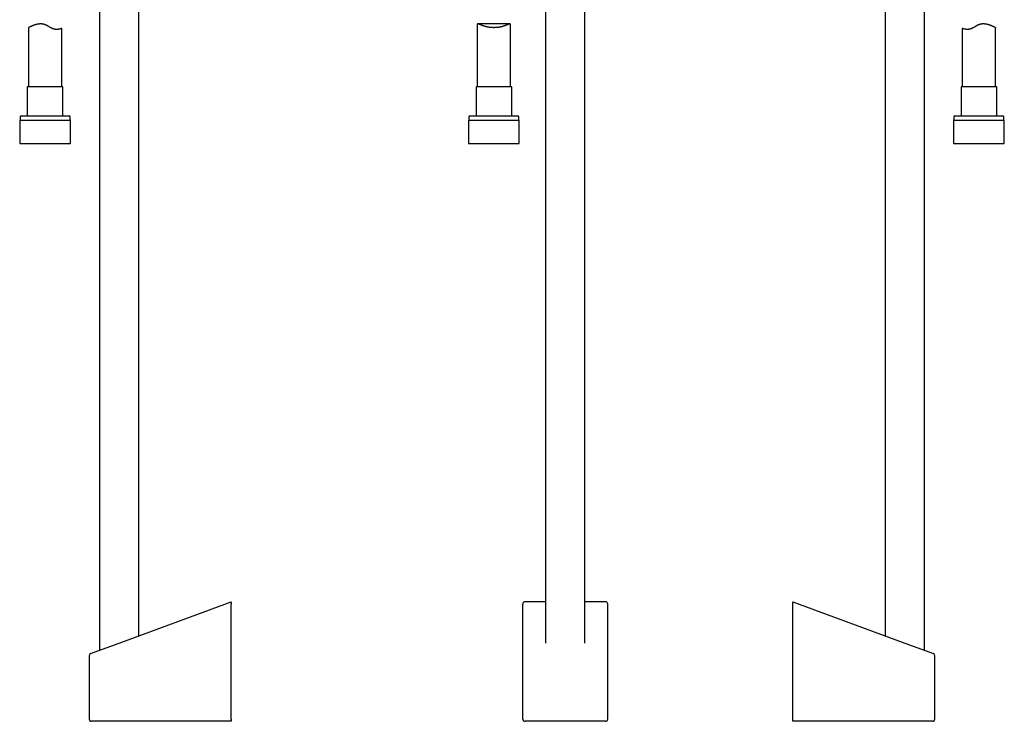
# Model space of a CAD drawing. Header units: millimetres. Extents: x 8 to 617, y 12 to 1443.
# Tile 7 of 11: x 100 to 544, y 742 to 1059. Entities that reach past the tile are written whole.
import ezdxf

# ---------------------------------------------------------------- set-up
doc = ezdxf.new("R2010")
doc.units = ezdxf.units.MM

msp = doc.modelspace()

# ---------------------------------------------------------------- linework, layer by layer
at = {"color": 7, "linetype": 'Continuous', "lineweight": 30}
for p, q in [((135.75, 1074.53), (135.75, 774.07)), ((337.15, 1072.33), (337.15, 777.35)), ((354.95, 777.35), (354.95, 1072.33)), ((508.25, 774.07), (508.25, 1074.53)), ((153.55, 780.64), (153.55, 1070.13)), ((490.45, 1070.13), (490.45, 780.64)), ((103.65, 1055.38), (103.65, 1028.7)), ((118.65, 1028.7), (118.65, 1055.01)), ((306.3, 1056.71), (306.3, 1028.7)), ((321.02, 1057.06), (306.58, 1057.06)), ((321.3, 1028.7), (321.3, 1056.71)), ((525.35, 1055.01), (525.35, 1028.7)), ((540.35, 1028.7), (540.35, 1055.38)), ((103.1, 1028.7), (103.1, 1015.58)), ((119.2, 1028.7), (103.1, 1028.7)), ((119.2, 1015.58), (119.2, 1028.7)), ((305.75, 1028.7), (305.75, 1015.58)), ((313.8, 1028.7), (305.75, 1028.7)), ((321.85, 1028.7), (313.8, 1028.7)), ((321.85, 1015.58), (321.85, 1028.7)), ((524.8, 1028.7), (524.8, 1015.58)), ((540.9, 1028.7), (524.8, 1028.7)), ((540.9, 1015.58), (540.9, 1028.7)), ((99.85, 1015.08), (99.85, 1013.58)), ((100.35, 1015.58), (121.95, 1015.58)), ((122.45, 1013.58), (122.45, 1015.08)), ((302.5, 1015.08), (302.5, 1013.58)), ((303, 1015.58), (313.8, 1015.58)), ((313.8, 1015.58), (324.6, 1015.58)), ((325.1, 1013.58), (325.1, 1015.08)), ((521.55, 1015.08), (521.55, 1013.58)), ((522.05, 1015.58), (543.65, 1015.58)), ((544.15, 1013.58), (544.15, 1015.08)), ((99.68, 1013.58), (99.68, 1003.08)), ((99.68, 1013.58), (122.63, 1013.58)), ((122.63, 1003.08), (122.63, 1013.58)), ((302.33, 1013.58), (302.33, 1003.08)), ((302.33, 1013.58), (313.8, 1013.58)), ((313.8, 1013.58), (325.28, 1013.58)), ((325.28, 1003.08), (325.28, 1013.58)), ((521.37, 1013.58), (521.37, 1003.08)), ((521.37, 1013.58), (544.32, 1013.58)), ((544.32, 1003.08), (544.32, 1013.58)), ((99.68, 1003.08), (122.63, 1003.08)), ((302.33, 1003.08), (313.8, 1003.08)), ((313.8, 1003.08), (325.28, 1003.08)), ((521.37, 1003.08), (544.32, 1003.08)), ((142.94, 776.72), (195.17, 796)), ((195.17, 796), (195.17, 794.97)), ((337.15, 796), (327.85, 796)), ((364.24, 796), (354.95, 796)), ((448.83, 796), (501.06, 776.72)), ((448.83, 794.97), (448.83, 796)), ((195.17, 743), (195.17, 794.97)), ((326.88, 743), (326.88, 794.97)), ((365.21, 743), (365.21, 794.97)), ((448.83, 743), (448.83, 794.97)), ((131.73, 772.58), (142.94, 776.72)), ((501.06, 776.72), (512.27, 772.58)), ((131.08, 771.65), (131.08, 743)), ((512.92, 743), (512.92, 771.65)), ((195.17, 743), (195.17, 742)), ((448.83, 742), (448.83, 743)), ((143.29, 742), (132.08, 742)), ((195.17, 742), (143.29, 742)), ((333.54, 742), (327.88, 742)), ((358.55, 742), (333.54, 742)), ((364.21, 742), (358.55, 742)), ((500.71, 742), (448.83, 742)), ((511.92, 742), (500.71, 742))]:
    msp.add_line(p, q, dxfattribs=at)
for centre, radius, start, end in [((100.35, 1015.08), 0.5, 90, 180), ((121.95, 1015.08), 0.5, 0, 90), ((303, 1015.08), 0.5, 90, 180), ((324.6, 1015.08), 0.5, 0, 90), ((522.05, 1015.08), 0.5, 90, 180), ((543.65, 1015.08), 0.5, 0, 90), ((132.08, 771.65), 1, 110.258, 179.9397), ((511.92, 771.65), 1, 0.0604, 69.742), ((132.08, 743), 1, 180, 270), ((511.92, 743), 1, 270, 0)]:
    msp.add_arc(centre, radius, start, end, dxfattribs=at)
for centre, major_axis, ratio, start_param, end_param in [((327.88, 794.93), (-0.3, 1.03), 0.933269, 6.014066, 7.547309), ((364.21, 794.93), (-0.3, -1.03), 0.933269, 1.877469, 3.410712), ((327.88, 743), (-1.01, 0), 0.994104, 0, 1.570796), ((364.21, 743), (-1.01, 0), 0.994104, 1.570796, 3.141593)]:
    msp.add_ellipse(centre, major_axis=major_axis, ratio=ratio, start_param=start_param, end_param=end_param, dxfattribs=at)
for points, knots in [([(118.65, 1055.01), (118.65, 1055.01), (118.65, 1055.01), (118.61, 1055), (118.56, 1054.98), (118.48, 1054.95), (118.37, 1054.92), (118.25, 1054.88), (118.11, 1054.84), (117.95, 1054.79), (117.76, 1054.74), (117.55, 1054.7), (117.32, 1054.65), (117.12, 1054.62), (116.93, 1054.6), (116.78, 1054.59), (116.62, 1054.58), (116.45, 1054.57), (116.27, 1054.57), (116.09, 1054.58), (115.9, 1054.59), (115.72, 1054.62), (115.55, 1054.64), (115.38, 1054.67), (115.22, 1054.71), (115.05, 1054.76), (114.87, 1054.81), (114.7, 1054.87), (114.52, 1054.94), (114.35, 1055.02), (114.19, 1055.09), (114.02, 1055.18), (113.85, 1055.27), (113.61, 1055.4), (113.31, 1055.57), (112.95, 1055.78), (112.59, 1055.99), (112.23, 1056.19), (111.93, 1056.36), (111.67, 1056.49), (111.48, 1056.58), (111.28, 1056.66), (111.07, 1056.74), (110.86, 1056.81), (110.66, 1056.87), (110.45, 1056.92), (110.23, 1056.97), (110.02, 1057), (109.81, 1057.03), (109.59, 1057.05), (109.38, 1057.06), (109.16, 1057.07), (108.94, 1057.06), (108.71, 1057.05), (108.47, 1057.03), (108.24, 1057.01), (108.01, 1056.97), (107.79, 1056.94), (107.56, 1056.89), (107.34, 1056.84), (107.09, 1056.78), (106.79, 1056.7), (106.45, 1056.59), (106.12, 1056.48), (105.8, 1056.36), (105.51, 1056.24), (105.26, 1056.14), (105.05, 1056.05), (104.87, 1055.97), (104.7, 1055.89), (104.55, 1055.82), (104.4, 1055.75), (104.26, 1055.68), (104.14, 1055.62), (104.02, 1055.56), (103.93, 1055.52), (103.86, 1055.48), (103.81, 1055.46), (103.77, 1055.44), (103.74, 1055.42), (103.71, 1055.4), (103.68, 1055.39), (103.67, 1055.38), (103.66, 1055.38), (103.66, 1055.38), (103.66, 1055.38)], [0, 0, 0, 0, 0.0157396, 0.0331748, 0.0506724, 0.0683533, 0.0860965, 0.1023391, 0.1180707, 0.1354824, 0.1529484, 0.1705764, 0.1882618, 0.2044439, 0.2143443, 0.2242445, 0.2341964, 0.2441481, 0.254191, 0.2642337, 0.274352, 0.28447, 0.2928767, 0.3012833, 0.3097514, 0.3182194, 0.3267904, 0.3353616, 0.3440009, 0.3526405, 0.3605784, 0.3685251, 0.3773248, 0.3861247, 0.4037827, 0.4215769, 0.4394063, 0.4556887, 0.4734044, 0.4822954, 0.4911861, 0.5001523, 0.5091179, 0.5181615, 0.527205, 0.5360987, 0.5449925, 0.5539688, 0.5629453, 0.5720427, 0.5811402, 0.5903126, 0.5994852, 0.6098149, 0.6201448, 0.6305561, 0.6409676, 0.6514864, 0.6620055, 0.6725859, 0.6831665, 0.6999117, 0.7184562, 0.7370633, 0.7558514, 0.7747005, 0.791948, 0.8053988, 0.8189177, 0.8324606, 0.846153, 0.8598721, 0.8737469, 0.8876514, 0.9016351, 0.9177441, 0.9266753, 0.9356064, 0.9445736, 0.9535408, 0.9626182, 0.9716957, 0.9808128, 0.9899298, 1, 1, 1, 1]), ([(321.3, 1056.71), (321.3, 1056.72), (321.3, 1056.75), (321.3, 1056.81), (321.28, 1056.87), (321.27, 1056.92), (321.25, 1056.97), (321.22, 1057), (321.18, 1057.03), (321.14, 1057.05), (321.09, 1057.06), (321.03, 1057.07), (320.97, 1057.06), (320.89, 1057.05), (320.81, 1057.03), (320.71, 1057.01), (320.61, 1056.97), (320.5, 1056.94), (320.39, 1056.89), (320.26, 1056.84), (320.12, 1056.78), (319.97, 1056.72), (319.82, 1056.66), (319.67, 1056.6), (319.52, 1056.54), (319.36, 1056.48), (319.2, 1056.41), (319.03, 1056.35), (318.85, 1056.28), (318.65, 1056.21), (318.42, 1056.13), (318.17, 1056.05), (317.91, 1055.97), (317.63, 1055.89), (317.35, 1055.82), (317.06, 1055.75), (316.76, 1055.68), (316.45, 1055.62), (316.15, 1055.57), (315.87, 1055.52), (315.62, 1055.49), (315.39, 1055.46), (315.16, 1055.44), (314.92, 1055.42), (314.69, 1055.4), (314.45, 1055.39), (314.21, 1055.38), (313.94, 1055.37), (313.65, 1055.37), (313.36, 1055.38), (313.08, 1055.39), (312.79, 1055.41), (312.54, 1055.43), (312.3, 1055.45), (312.09, 1055.48), (311.89, 1055.5), (311.66, 1055.53), (311.41, 1055.57), (311.14, 1055.62), (310.88, 1055.67), (310.63, 1055.73), (310.34, 1055.8), (310.01, 1055.88), (309.69, 1055.97), (309.42, 1056.06), (309.2, 1056.13), (309.01, 1056.19), (308.83, 1056.25), (308.67, 1056.31), (308.5, 1056.37), (308.34, 1056.43), (308.19, 1056.5), (308.04, 1056.56), (307.88, 1056.62), (307.72, 1056.69), (307.56, 1056.75), (307.42, 1056.81), (307.29, 1056.86), (307.17, 1056.91), (307.05, 1056.95), (306.94, 1056.99), (306.83, 1057.02), (306.75, 1057.04), (306.67, 1057.06), (306.61, 1057.06), (306.56, 1057.07), (306.51, 1057.06), (306.46, 1057.05), (306.42, 1057.03), (306.39, 1057.01), (306.36, 1056.97), (306.34, 1056.93), (306.32, 1056.89), (306.31, 1056.83), (306.3, 1056.77), (306.3, 1056.73), (306.3, 1056.71)], [0, 0, 0, 0, 0.003644, 0.012799, 0.021955, 0.030927, 0.039899, 0.048954, 0.05801, 0.067228, 0.076447, 0.085742, 0.095037, 0.105463, 0.115889, 0.126397, 0.136905, 0.147559, 0.158213, 0.16893, 0.179647, 0.19314, 0.20335, 0.21356, 0.223812, 0.234064, 0.244437, 0.254811, 0.265225, 0.275639, 0.289644, 0.303232, 0.316867, 0.330527, 0.34437, 0.358239, 0.372302, 0.386394, 0.400548, 0.413518, 0.423347, 0.433177, 0.443054, 0.452931, 0.462956, 0.472982, 0.48306, 0.493138, 0.506724, 0.518471, 0.530218, 0.542049, 0.55388, 0.562872, 0.571865, 0.580893, 0.589921, 0.602063, 0.613837, 0.625611, 0.637458, 0.649305, 0.66727, 0.685294, 0.697396, 0.710277, 0.720012, 0.729746, 0.739513, 0.749281, 0.75915, 0.76902, 0.778925, 0.78883, 0.802139, 0.813085, 0.82403, 0.835035, 0.846039, 0.85718, 0.86832, 0.879545, 0.890769, 0.899139, 0.90751, 0.915929, 0.924349, 0.932881, 0.941413, 0.950011, 0.958608, 0.966987, 0.975366, 0.983814, 0.992261, 1, 1, 1, 1]), ([(540.34, 1055.38), (540.34, 1055.38), (540.35, 1055.37), (540.33, 1055.38), (540.31, 1055.39), (540.28, 1055.41), (540.25, 1055.43), (540.2, 1055.45), (540.14, 1055.48), (540.06, 1055.52), (539.96, 1055.57), (539.86, 1055.62), (539.76, 1055.67), (539.66, 1055.72), (539.55, 1055.77), (539.44, 1055.83), (539.3, 1055.89), (539.14, 1055.97), (538.93, 1056.06), (538.71, 1056.15), (538.5, 1056.24), (538.31, 1056.31), (538.16, 1056.37), (537.99, 1056.44), (537.79, 1056.51), (537.53, 1056.6), (537.26, 1056.68), (537.01, 1056.75), (536.8, 1056.81), (536.57, 1056.86), (536.35, 1056.91), (536.11, 1056.95), (535.87, 1056.99), (535.63, 1057.02), (535.4, 1057.04), (535.18, 1057.06), (534.99, 1057.06), (534.8, 1057.07), (534.6, 1057.06), (534.4, 1057.05), (534.2, 1057.03), (534, 1057.01), (533.8, 1056.97), (533.6, 1056.93), (533.41, 1056.89), (533.21, 1056.83), (533.02, 1056.77), (532.83, 1056.7), (532.63, 1056.62), (532.45, 1056.54), (532.21, 1056.43), (531.93, 1056.28), (531.61, 1056.1), (531.29, 1055.92), (530.97, 1055.73), (530.65, 1055.54), (530.33, 1055.36), (530.01, 1055.19), (529.74, 1055.06), (529.51, 1054.96), (529.33, 1054.88), (529.14, 1054.82), (528.96, 1054.76), (528.78, 1054.71), (528.6, 1054.67), (528.42, 1054.64), (528.24, 1054.61), (528.07, 1054.59), (527.91, 1054.58), (527.75, 1054.57), (527.59, 1054.57), (527.44, 1054.58), (527.29, 1054.58), (527.14, 1054.59), (526.97, 1054.61), (526.77, 1054.64), (526.58, 1054.67), (526.42, 1054.7), (526.31, 1054.73), (526.19, 1054.75), (526.07, 1054.79), (525.92, 1054.83), (525.78, 1054.87), (525.66, 1054.91), (525.57, 1054.94), (525.5, 1054.96), (525.46, 1054.97), (525.42, 1054.99), (525.38, 1055), (525.35, 1055.01), (525.35, 1055.01), (525.35, 1055.01)], [0, 0, 0, 0, 0.0066454, 0.0182526, 0.0298807, 0.0401498, 0.050419, 0.0607445, 0.0710701, 0.0859821, 0.1009347, 0.1125705, 0.1242245, 0.1345019, 0.1447794, 0.1551036, 0.1654278, 0.1803091, 0.1952229, 0.2112002, 0.2272157, 0.2369097, 0.2466036, 0.2563311, 0.2660585, 0.2824139, 0.2988115, 0.3096303, 0.3204628, 0.3313795, 0.342296, 0.353281, 0.3642658, 0.3753553, 0.3864681, 0.3947408, 0.4030249, 0.4113794, 0.4197338, 0.4281448, 0.4365558, 0.4450503, 0.4535619, 0.4618407, 0.470136, 0.4785237, 0.4869113, 0.4953676, 0.5038242, 0.5123652, 0.5209178, 0.5362388, 0.5515966, 0.5670608, 0.5825476, 0.5981933, 0.6138674, 0.6296682, 0.6455229, 0.6544111, 0.6633149, 0.6723203, 0.6813254, 0.6904151, 0.699505, 0.7087047, 0.7179235, 0.7267984, 0.7356878, 0.7446491, 0.7536105, 0.7626193, 0.7716282, 0.7806986, 0.7897787, 0.8057554, 0.8217787, 0.8314907, 0.8412027, 0.8509527, 0.8607028, 0.8771144, 0.8935717, 0.9099272, 0.9263299, 0.9362828, 0.9462357, 0.9562338, 0.9662319, 0.9830876, 1, 1, 1, 1])]:
    msp.add_open_spline(points, degree=3, knots=knots, dxfattribs=at)

doc.saveas('drawing.dxf')
